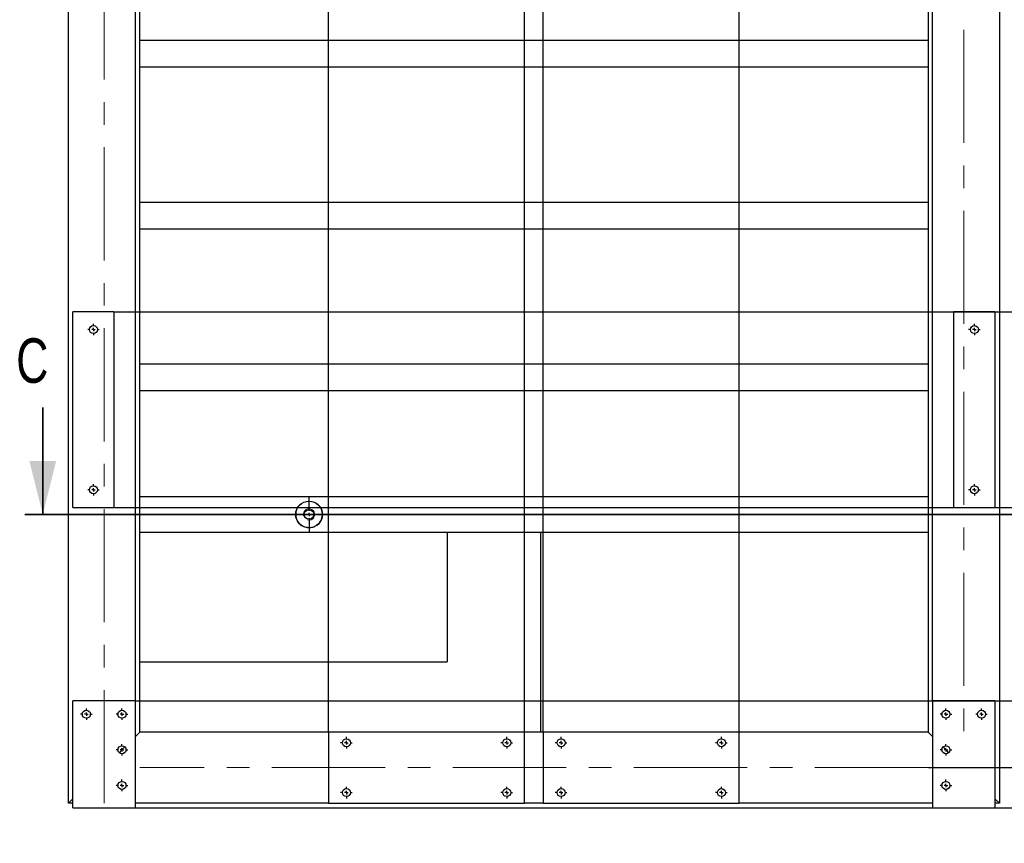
# Model space of a CAD drawing. Header units: millimetres. Extents: x 5 to 589, y 5 to 415.
# Tile 9 of 18: x 245 to 355, y 76 to 168. Entities that reach past the tile are written whole.
import ezdxf

# ---------------------------------------------------------------- set-up
doc = ezdxf.new("R2010")
doc.units = ezdxf.units.MM
doc.header["$PDSIZE"] = -1
doc.linetypes.add('CENTERX2', pattern=[20.32, 12.7, -2.54, 2.54, -2.54])
doc.layers.add('COTES', color=1, linetype='Continuous')
doc.layers.add('TRAIT-MIXTES', color=3, linetype='CENTERX2')
doc.layers.add('TRAIT-FORT', color=4, linetype='Continuous', lineweight=25)
doc.styles.add('SLDTEXTSTYLE0', font='TXT', dxfattribs={"width": 0.75})
doc.dimstyles.new('SLDDIMSTYLE2', dxfattribs={"dimtxt": 3, "dimasz": 2, "dimexe": 0, "dimexo": 0.0625, "dimgap": 0.75, "dimtad": 1, "dimdec": 0, "dimlfac": 10, "dimrnd": 1e-09, "dimzin": 12, "dimdsep": 46, "dimtxsty": 'SLDTEXTSTYLE0', "dimsah": 1, "dimcen": 0.09, "dimadec": 0, "dimazin": 3, "dimtfac": 1, "dimtdec": 0, "dimtofl": 0, "dimtmove": 0, "dimatfit": 3, "dimfxl": 1, "dimfrac": 2, "dimtolj": 1, "dimtzin": 12, "dimarcsym": 0})
doc.dimstyles.new('SLDDIMSTYLE7', dxfattribs={"dimtxt": 3, "dimasz": 2, "dimexe": 0, "dimexo": 0.0625, "dimgap": 0.75, "dimtad": 1, "dimdec": 0, "dimlfac": 10, "dimrnd": 1e-09, "dimzin": 12, "dimdsep": 46, "dimtxsty": 'SLDTEXTSTYLE0', "dimsah": 1, "dimcen": 0.09, "dimadec": 0, "dimazin": 3, "dimtfac": 1, "dimtdec": 0, "dimtmove": 0, "dimatfit": 0, "dimfxl": 1, "dimfrac": 2, "dimtolj": 1, "dimtzin": 12, "dimarcsym": 0})

# ---------------------------------------------------------------- blocks, each defined once
blk = doc.blocks.new('_D_83')
at = {"layer": 'COTES', "color": 0, "lineweight": -2, "transparency": 16777216}
for p, q in [((360.66, 86.18), (360.66, 88.18)), ((346.82, 84.18), (360.66, 84.18)), ((360.66, 84.18), (360.66, 79.68)), ((354.32, 79.68), (360.66, 79.68)), ((360.66, 77.68), (360.66, 75.68))]:
    blk.add_line(p, q, dxfattribs=at)
at = {"layer": 'COTES', "color": 0, "transparency": 16777216}
for points in [[(360.33, 86.18), (360.99, 86.18), (360.66, 84.18)], [(360.33, 77.68), (360.99, 77.68), (360.66, 79.68)]]:
    blk.add_solid(points, dxfattribs=at)
at = {"layer": 'Defpoints', "color": 0, "transparency": 16777216}
for p in [(346.76, 84.18), (354.26, 79.68), (360.66, 79.68)]:
    blk.add_point(p, dxfattribs=at)
at = {"layer": 'COTES', "color": 0, "transparency": 16777216, "insert": (356.91, 81.93), "char_height": 3, "attachment_point": 2, "rotation": 90, "style": 'SLDTEXTSTYLE0'}
blk.add_mtext('\\A1;45', dxfattribs=at)
blk = doc.blocks.new('_D_86')
at = {"layer": 'COTES', "color": 0, "lineweight": -2, "transparency": 16777216}
for p, q in [((257.76, 91.75), (257.76, 372.7)), ((259.76, 372.7), (277.46, 372.7)), ((279.46, 88.25), (279.46, 372.7))]:
    blk.add_line(p, q, dxfattribs=at)
at = {"layer": 'COTES', "color": 0, "transparency": 16777216}
for points in [[(259.76, 373.03), (259.76, 372.36), (257.76, 372.7)], [(277.46, 373.03), (277.46, 372.36), (279.46, 372.7)]]:
    blk.add_solid(points, dxfattribs=at)
at = {"layer": 'Defpoints', "color": 0, "transparency": 16777216}
for p in [(279.46, 372.7), (257.76, 91.68), (279.46, 88.18)]:
    blk.add_point(p, dxfattribs=at)
at = {"layer": 'COTES', "color": 0, "transparency": 16777216, "insert": (268.61, 376.45), "char_height": 3, "attachment_point": 2, "style": 'SLDTEXTSTYLE0'}
blk.add_mtext('\\A1;217', dxfattribs=at)
blk = doc.blocks.new('_D_87')
at = {"layer": 'COTES', "color": 0, "lineweight": -2, "transparency": 16777216}
for p, q in [((279.46, 88.25), (279.46, 372.7)), ((281.46, 372.7), (299.46, 372.7)), ((301.46, 88.25), (301.46, 372.7))]:
    blk.add_line(p, q, dxfattribs=at)
at = {"layer": 'COTES', "color": 0, "transparency": 16777216}
for points in [[(281.46, 373.03), (281.46, 372.36), (279.46, 372.7)], [(299.46, 373.03), (299.46, 372.36), (301.46, 372.7)]]:
    blk.add_solid(points, dxfattribs=at)
at = {"layer": 'Defpoints', "color": 0, "transparency": 16777216}
for p in [(301.46, 372.7), (279.46, 88.18), (301.46, 88.18)]:
    blk.add_point(p, dxfattribs=at)
at = {"layer": 'COTES', "color": 0, "transparency": 16777216, "insert": (290.46, 376.45), "char_height": 3, "attachment_point": 2, "style": 'SLDTEXTSTYLE0'}
blk.add_mtext('\\A1;220', dxfattribs=at)
blk = doc.blocks.new('_D_88')
at = {"layer": 'COTES', "color": 0, "lineweight": -2, "transparency": 16777216}
for p, q in [((303.56, 88.25), (303.56, 372.7)), ((305.56, 372.7), (323.56, 372.7)), ((325.56, 88.25), (325.56, 372.7))]:
    blk.add_line(p, q, dxfattribs=at)
at = {"layer": 'COTES', "color": 0, "transparency": 16777216}
for points in [[(305.56, 373.03), (305.56, 372.36), (303.56, 372.7)], [(323.56, 373.03), (323.56, 372.36), (325.56, 372.7)]]:
    blk.add_solid(points, dxfattribs=at)
at = {"layer": 'Defpoints', "color": 0, "transparency": 16777216}
for p in [(325.56, 372.7), (303.56, 88.18), (325.56, 88.18)]:
    blk.add_point(p, dxfattribs=at)
at = {"layer": 'COTES', "color": 0, "transparency": 16777216, "insert": (314.56, 376.45), "char_height": 3, "attachment_point": 2, "style": 'SLDTEXTSTYLE0'}
blk.add_mtext('\\A1;220', dxfattribs=at)
blk = doc.blocks.new('_D_89')
at = {"layer": 'COTES', "color": 0, "lineweight": -2, "transparency": 16777216}
for p, q in [((325.56, 88.25), (325.56, 372.7)), ((345.26, 372.7), (327.56, 372.7)), ((347.26, 91.75), (347.26, 372.7))]:
    blk.add_line(p, q, dxfattribs=at)
at = {"layer": 'COTES', "color": 0, "transparency": 16777216}
for points in [[(327.56, 373.03), (327.56, 372.36), (325.56, 372.7)], [(345.26, 373.03), (345.26, 372.36), (347.26, 372.7)]]:
    blk.add_solid(points, dxfattribs=at)
at = {"layer": 'Defpoints', "color": 0, "transparency": 16777216}
for p in [(325.56, 372.7), (347.26, 91.68), (325.56, 88.18)]:
    blk.add_point(p, dxfattribs=at)
at = {"layer": 'COTES', "color": 0, "transparency": 16777216, "insert": (336.41, 376.45), "char_height": 3, "attachment_point": 2, "style": 'SLDTEXTSTYLE0'}
blk.add_mtext('\\A1;217', dxfattribs=at)
blk = doc.blocks.new('_D_97')
at = {"layer": 'COTES', "color": 0, "lineweight": -2, "transparency": 16777216}
for p, q in [((257.82, 91.68), (366.63, 91.68)), ((366.63, 81.68), (366.63, 89.68)), ((257.82, 79.68), (366.63, 79.68))]:
    blk.add_line(p, q, dxfattribs=at)
at = {"layer": 'COTES', "color": 0, "transparency": 16777216}
for points in [[(366.29, 89.68), (366.96, 89.68), (366.63, 91.68)], [(366.29, 81.68), (366.96, 81.68), (366.63, 79.68)]]:
    blk.add_solid(points, dxfattribs=at)
at = {"layer": 'Defpoints', "color": 0, "transparency": 16777216}
for p in [(257.76, 91.68), (366.63, 91.68), (257.76, 79.68)]:
    blk.add_point(p, dxfattribs=at)
at = {"layer": 'COTES', "color": 0, "transparency": 16777216, "insert": (362.88, 85.68), "char_height": 3, "attachment_point": 2, "rotation": 90, "style": 'SLDTEXTSTYLE0'}
blk.add_mtext('\\A1;120', dxfattribs=at)
blk = doc.blocks.new('_D_98')
at = {"layer": 'COTES', "color": 0, "lineweight": -2, "transparency": 16777216}
for p, q in [((255.42, 135.38), (366.63, 135.38)), ((366.63, 133.38), (366.63, 115.38)), ((255.42, 113.38), (366.63, 113.38))]:
    blk.add_line(p, q, dxfattribs=at)
at = {"layer": 'COTES', "color": 0, "transparency": 16777216}
for points in [[(366.29, 133.38), (366.96, 133.38), (366.63, 135.38)], [(366.29, 115.38), (366.96, 115.38), (366.63, 113.38)]]:
    blk.add_solid(points, dxfattribs=at)
at = {"layer": 'Defpoints', "color": 0, "transparency": 16777216}
for p in [(255.36, 135.38), (255.36, 113.38), (366.63, 113.38)]:
    blk.add_point(p, dxfattribs=at)
at = {"layer": 'COTES', "color": 0, "transparency": 16777216, "insert": (362.88, 124.38), "char_height": 3, "attachment_point": 2, "rotation": 90, "style": 'SLDTEXTSTYLE0'}
blk.add_mtext('\\A1;220', dxfattribs=at)
blk = doc.blocks.new('_D_99')
at = {"layer": 'COTES', "color": 0, "lineweight": -2, "transparency": 16777216}
for p, q in [((354.32, 113.38), (366.63, 113.38)), ((366.63, 111.38), (366.63, 93.68)), ((354.32, 91.68), (366.63, 91.68))]:
    blk.add_line(p, q, dxfattribs=at)
at = {"layer": 'COTES', "color": 0, "transparency": 16777216}
for points in [[(366.29, 111.38), (366.96, 111.38), (366.63, 113.38)], [(366.29, 93.68), (366.96, 93.68), (366.63, 91.68)]]:
    blk.add_solid(points, dxfattribs=at)
at = {"layer": 'Defpoints', "color": 0, "transparency": 16777216}
for p in [(354.26, 113.38), (354.26, 91.68), (366.63, 91.68)]:
    blk.add_point(p, dxfattribs=at)
at = {"layer": 'COTES', "color": 0, "transparency": 16777216, "insert": (362.88, 102.53), "char_height": 3, "attachment_point": 2, "rotation": 90, "style": 'SLDTEXTSTYLE0'}
blk.add_mtext('\\A1;217', dxfattribs=at)
blk = doc.blocks.new('SW_CENTERMARKSYMBOL_28')
at = {"layer": 'TRAIT-MIXTES', "color": 0}
for p, q in [((-0.4, 0), (-0.65, 0)), ((0, 0), (-0.2, 0)), ((0, 0.4), (0, 0.65)), ((0, 0), (0, 0.2)), ((0, 0), (0, -0.2)), ((0, 0), (0.2, 0)), ((0.4, 0), (0.65, 0)), ((0, -0.4), (0, -0.65))]:
    blk.add_line(p, q, dxfattribs=at)
blk = doc.blocks.new('SW_CENTERMARKSYMBOL_29')
at = {"layer": 'TRAIT-MIXTES', "color": 0}
for p, q in [((-0.4, 0), (-0.65, 0)), ((0, 0), (-0.2, 0)), ((0, 0.4), (0, 0.65)), ((0, 0), (0, 0.2)), ((0, 0), (0, -0.2)), ((0, 0), (0.2, 0)), ((0.4, 0), (0.65, 0)), ((0, -0.4), (0, -0.65))]:
    blk.add_line(p, q, dxfattribs=at)
blk = doc.blocks.new('SW_CENTERMARKSYMBOL_30')
at = {"layer": 'TRAIT-MIXTES', "color": 0}
for p, q in [((-0.4, 0), (-0.65, 0)), ((0, 0), (-0.2, 0)), ((0, 0.4), (0, 0.65)), ((0, 0), (0, 0.2)), ((0, 0), (0, -0.2)), ((0, 0), (0.2, 0)), ((0.4, 0), (0.65, 0)), ((0, -0.4), (0, -0.65))]:
    blk.add_line(p, q, dxfattribs=at)
blk = doc.blocks.new('SW_CENTERMARKSYMBOL_31')
at = {"layer": 'TRAIT-MIXTES', "color": 0}
for p, q in [((-0.4, 0), (-0.65, 0)), ((0, 0), (-0.2, 0)), ((0, 0.4), (0, 0.65)), ((0, 0), (0, 0.2)), ((0, 0), (0, -0.2)), ((0, 0), (0.2, 0)), ((0.4, 0), (0.65, 0)), ((0, -0.4), (0, -0.65))]:
    blk.add_line(p, q, dxfattribs=at)
blk = doc.blocks.new('SW_CENTERMARKSYMBOL_32')
at = {"layer": 'TRAIT-MIXTES', "color": 0}
for p, q in [((-0.4, 0), (-0.65, 0)), ((0, 0), (-0.2, 0)), ((0, 0.4), (0, 0.65)), ((0, 0), (0, 0.2)), ((0, 0), (0, -0.2)), ((0, 0), (0.2, 0)), ((0.4, 0), (0.65, 0)), ((0, -0.4), (0, -0.65))]:
    blk.add_line(p, q, dxfattribs=at)
blk = doc.blocks.new('SW_CENTERMARKSYMBOL_33')
at = {"layer": 'TRAIT-MIXTES', "color": 0}
for p, q in [((-0.4, 0), (-0.65, 0)), ((0, 0), (-0.2, 0)), ((0, 0.4), (0, 0.65)), ((0, 0), (0, 0.2)), ((0, 0), (0, -0.2)), ((0, 0), (0.2, 0)), ((0.4, 0), (0.65, 0)), ((0, -0.4), (0, -0.65))]:
    blk.add_line(p, q, dxfattribs=at)
blk = doc.blocks.new('SW_CENTERMARKSYMBOL_34')
at = {"layer": 'TRAIT-MIXTES', "color": 0}
for p, q in [((-0.4, 0), (-0.65, 0)), ((0, 0), (-0.2, 0)), ((0, 0.4), (0, 0.65)), ((0, 0), (0, 0.2)), ((0, 0), (0, -0.2)), ((0, 0), (0.2, 0)), ((0.4, 0), (0.65, 0)), ((0, -0.4), (0, -0.65))]:
    blk.add_line(p, q, dxfattribs=at)
blk = doc.blocks.new('SW_CENTERMARKSYMBOL_35')
at = {"layer": 'TRAIT-MIXTES', "color": 0}
for p, q in [((-0.4, 0), (-0.65, 0)), ((0, 0), (-0.2, 0)), ((0, 0.4), (0, 0.65)), ((0, 0), (0, 0.2)), ((0, 0), (0, -0.2)), ((0, 0), (0.2, 0)), ((0.4, 0), (0.65, 0)), ((0, -0.4), (0, -0.65))]:
    blk.add_line(p, q, dxfattribs=at)
blk = doc.blocks.new('SW_CENTERMARKSYMBOL_40')
at = {"layer": 'TRAIT-MIXTES', "color": 0}
for p, q in [((0, 0.4), (0, 1.95)), ((-0.4, 0), (-1.95, 0)), ((0, 0), (-0.2, 0)), ((0, 0), (0, 0.2)), ((0, 0), (0, -0.2)), ((0, 0), (0.2, 0)), ((0.4, 0), (1.95, 0)), ((0, -0.4), (0, -1.95))]:
    blk.add_line(p, q, dxfattribs=at)
blk = doc.blocks.new('SW_CENTERMARKSYMBOL_44')
at = {"layer": 'TRAIT-MIXTES', "color": 0}
for p, q in [((-0.4, 0), (-0.65, 0)), ((0, 0), (-0.2, 0)), ((0, 0.4), (0, 0.65)), ((0, 0), (0, 0.2)), ((0, 0), (0, -0.2)), ((0, 0), (0.2, 0)), ((0.4, 0), (0.65, 0)), ((0, -0.4), (0, -0.65))]:
    blk.add_line(p, q, dxfattribs=at)
blk = doc.blocks.new('SW_CENTERMARKSYMBOL_45')
at = {"layer": 'TRAIT-MIXTES', "color": 0}
for p, q in [((-0.4, 0), (-0.65, 0)), ((0, 0), (-0.2, 0)), ((0, 0.4), (0, 0.65)), ((0, 0), (0, 0.2)), ((0, 0), (0, -0.2)), ((0, 0), (0.2, 0)), ((0.4, 0), (0.65, 0)), ((0, -0.4), (0, -0.65))]:
    blk.add_line(p, q, dxfattribs=at)
blk = doc.blocks.new('SW_CENTERMARKSYMBOL_46')
at = {"layer": 'TRAIT-MIXTES', "color": 0}
for p, q in [((-0.4, 0), (-0.65, 0)), ((0, 0), (-0.2, 0)), ((0, 0.4), (0, 0.65)), ((0, 0), (0, 0.2)), ((0, 0), (0, -0.2)), ((0, 0), (0.2, 0)), ((0.4, 0), (0.65, 0)), ((0, -0.4), (0, -0.65))]:
    blk.add_line(p, q, dxfattribs=at)
blk = doc.blocks.new('SW_CENTERMARKSYMBOL_47')
at = {"layer": 'TRAIT-MIXTES', "color": 0}
for p, q in [((-0.4, 0), (-0.65, 0)), ((0, 0), (-0.2, 0)), ((0, 0.4), (0, 0.65)), ((0, 0), (0, 0.2)), ((0, 0), (0, -0.2)), ((0, 0), (0.2, 0)), ((0.4, 0), (0.65, 0)), ((0, -0.4), (0, -0.65))]:
    blk.add_line(p, q, dxfattribs=at)
blk = doc.blocks.new('SW_CENTERMARKSYMBOL_64')
at = {"layer": 'TRAIT-MIXTES', "color": 0}
for p, q in [((-0.4, 0), (-0.65, 0)), ((0, 0), (-0.2, 0)), ((0, 0.4), (0, 0.65)), ((0, 0), (0, 0.2)), ((0, 0), (0, -0.2)), ((0, 0), (0.2, 0)), ((0.4, 0), (0.65, 0)), ((0, -0.4), (0, -0.65))]:
    blk.add_line(p, q, dxfattribs=at)
blk = doc.blocks.new('SW_CENTERMARKSYMBOL_65')
at = {"layer": 'TRAIT-MIXTES', "color": 0}
for p, q in [((-0.4, 0), (-0.65, 0)), ((0, 0), (-0.2, 0)), ((0, 0.4), (0, 0.65)), ((0, 0), (0, 0.2)), ((0, 0), (0, -0.2)), ((0, 0), (0.2, 0)), ((0.4, 0), (0.65, 0)), ((0, -0.4), (0, -0.65))]:
    blk.add_line(p, q, dxfattribs=at)
blk = doc.blocks.new('SW_CENTERMARKSYMBOL_68')
at = {"layer": 'TRAIT-MIXTES', "color": 0}
for p, q in [((-0.4, 0), (-0.65, 0)), ((0, 0), (-0.2, 0)), ((0, 0.4), (0, 0.65)), ((0, 0), (0, 0.2)), ((0, 0), (0, -0.2)), ((0, 0), (0.2, 0)), ((0.4, 0), (0.65, 0)), ((0, -0.4), (0, -0.65))]:
    blk.add_line(p, q, dxfattribs=at)
blk = doc.blocks.new('SW_CENTERMARKSYMBOL_69')
at = {"layer": 'TRAIT-MIXTES', "color": 0}
for p, q in [((-0.4, 0), (-0.65, 0)), ((0, 0), (-0.2, 0)), ((0, 0.4), (0, 0.65)), ((0, 0), (0, 0.2)), ((0, 0), (0, -0.2)), ((0, 0), (0.2, 0)), ((0.4, 0), (0.65, 0)), ((0, -0.4), (0, -0.65))]:
    blk.add_line(p, q, dxfattribs=at)
blk = doc.blocks.new('SW_CENTERMARKSYMBOL_70')
at = {"layer": 'TRAIT-MIXTES', "color": 0}
for p, q in [((-0.4, 0), (-0.65, 0)), ((0, 0), (-0.2, 0)), ((0, 0.4), (0, 0.65)), ((0, 0), (0, 0.2)), ((0, 0), (0, -0.2)), ((0, 0), (0.2, 0)), ((0.4, 0), (0.65, 0)), ((0, -0.4), (0, -0.65))]:
    blk.add_line(p, q, dxfattribs=at)
blk = doc.blocks.new('SW_CENTERMARKSYMBOL_71')
at = {"layer": 'TRAIT-MIXTES', "color": 0}
for p, q in [((-0.4, 0), (-0.65, 0)), ((0, 0), (-0.2, 0)), ((0, 0.4), (0, 0.65)), ((0, 0), (0, 0.2)), ((0, 0), (0, -0.2)), ((0, 0), (0.2, 0)), ((0.4, 0), (0.65, 0)), ((0, -0.4), (0, -0.65))]:
    blk.add_line(p, q, dxfattribs=at)
blk = doc.blocks.new('SW_CENTERMARKSYMBOL_84')
at = {"layer": 'TRAIT-MIXTES', "color": 0}
for p, q in [((-0.4, 0), (-0.65, 0)), ((0, 0), (-0.2, 0)), ((0, 0.4), (0, 0.65)), ((0, 0), (0, 0.2)), ((0, 0), (0, -0.2)), ((0, 0), (0.2, 0)), ((0.4, 0), (0.65, 0)), ((0, -0.4), (0, -0.65))]:
    blk.add_line(p, q, dxfattribs=at)
blk = doc.blocks.new('SW_CENTERMARKSYMBOL_85')
at = {"layer": 'TRAIT-MIXTES', "color": 0}
for p, q in [((-0.4, 0), (-0.65, 0)), ((0, 0), (-0.2, 0)), ((0, 0.4), (0, 0.65)), ((0, 0), (0, 0.2)), ((0, 0), (0, -0.2)), ((0, 0), (0.2, 0)), ((0.4, 0), (0.65, 0)), ((0, -0.4), (0, -0.65))]:
    blk.add_line(p, q, dxfattribs=at)

msp = doc.modelspace()

# ---------------------------------------------------------------- linework, layer by layer
at = {"lineweight": 35}
for p, q in [((247.37, 124.61), (247.37, 112.61)), ((361.05, 112.61), (245.37, 112.61))]:
    msp.add_line(p, q, dxfattribs=at)
at = {"lineweight": 18}
msp.add_arc((277.26, 112.61), 0.635, 255, 195, dxfattribs=at)
at = {"lineweight": 35}
msp.add_solid([(247.37, 112.61), (248.87, 118.61), (245.87, 118.61)], dxfattribs=at)
at = {"layer": 'TRAIT-FORT', "lineweight": 25}
for p, q in [((250.26, 80.18), (250.26, 367.18)), ((354.76, 367.18), (354.76, 80.18)), ((258.26, 114.56), (258.26, 217.68)), ((346.76, 217.68), (346.76, 114.56)), ((258.26, 165.86), (346.76, 165.86)), ((258.26, 162.86), (346.76, 162.86)), ((258.26, 147.69), (346.76, 147.69)), ((258.26, 144.69), (346.76, 144.69)), ((255.36, 135.38), (250.76, 135.38)), ((250.76, 113.38), (250.76, 135.38)), ((255.36, 135.38), (255.36, 113.38)), ((349.66, 113.38), (349.66, 135.38)), ((354.26, 135.38), (349.66, 135.38)), ((354.26, 135.38), (354.26, 113.38)), ((258.26, 129.53), (346.76, 129.53)), ((258.26, 126.53), (346.76, 126.53)), ((346.76, 114.58), (258.26, 114.58)), ((258.26, 113.78), (258.26, 114.56)), ((346.76, 114.56), (346.76, 113.78)), ((250.76, 113.38), (255.36, 113.38)), ((258.26, 111.38), (258.26, 113.78)), ((276.32, 113.78), (276.43, 113.85)), ((346.76, 113.78), (346.76, 111.38)), ((349.66, 113.38), (354.26, 113.38)), ((258.26, 110.61), (258.26, 111.38)), ((258.26, 88.18), (258.26, 110.61)), ((346.76, 110.58), (258.26, 110.58)), ((292.76, 110.58), (292.76, 96.08)), ((303.26, 110.58), (303.26, 88.18)), ((346.76, 111.38), (346.76, 110.61)), ((346.76, 110.61), (346.76, 88.18)), ((258.26, 96.08), (292.76, 96.08)), ((257.76, 91.68), (250.76, 91.68)), ((250.76, 79.68), (250.76, 91.68)), ((257.76, 79.68), (257.76, 91.68)), ((347.26, 91.68), (347.26, 79.68)), ((354.26, 91.68), (347.26, 91.68)), ((354.26, 91.68), (354.26, 79.68)), ((257.76, 87.68), (258.26, 88.18)), ((258.26, 88.18), (257.76, 87.68)), ((279.46, 88.18), (258.26, 88.18)), ((301.46, 88.18), (279.46, 88.18)), ((279.46, 88.18), (279.46, 80.18)), ((301.46, 80.18), (301.46, 88.18)), ((303.56, 88.18), (301.46, 88.18)), ((325.56, 88.18), (303.56, 88.18)), ((303.56, 88.18), (303.56, 80.18)), ((325.56, 80.18), (325.56, 88.18)), ((346.76, 88.18), (325.56, 88.18)), ((346.76, 88.18), (347.26, 87.68)), ((347.26, 87.68), (346.76, 88.18)), ((255.94, 85.86), (256.58, 86.5)), ((348.44, 86.5), (349.08, 85.86)), ((250.26, 80.18), (250.76, 80.68)), ((250.76, 80.68), (250.26, 80.18)), ((250.76, 80.18), (250.26, 80.18)), ((250.76, 79.68), (257.76, 79.68)), ((279.46, 80.18), (257.76, 80.18)), ((279.46, 80.18), (301.46, 80.18)), ((303.56, 80.18), (301.46, 80.18)), ((303.56, 80.18), (325.56, 80.18)), ((347.26, 80.18), (325.56, 80.18)), ((347.26, 79.68), (354.26, 79.68)), ((354.26, 80.68), (354.76, 80.18)), ((354.76, 80.18), (354.26, 80.68)), ((354.76, 80.18), (354.26, 80.18))]:
    msp.add_line(p, q, dxfattribs=at)
for centre, radius in [((253.06, 133.38), 0.45), ((351.96, 133.38), 0.45), ((253.06, 115.38), 0.45), ((351.96, 115.38), 0.45), ((277.26, 112.61), 1.5), ((277.26, 112.61), 0.536), ((252.26, 90.18), 0.45), ((256.26, 90.18), 0.45), ((348.76, 90.18), 0.45), ((352.76, 90.18), 0.45), ((281.46, 86.98), 0.45), ((299.46, 86.98), 0.45), ((305.56, 86.98), 0.45), ((323.56, 86.98), 0.45), ((256.26, 86.18), 0.45), ((348.76, 86.18), 0.45), ((256.26, 82.18), 0.45), ((281.46, 81.38), 0.45), ((299.46, 81.38), 0.45), ((305.56, 81.38), 0.45), ((323.56, 81.38), 0.45), ((348.76, 82.18), 0.45)]:
    msp.add_circle(centre, radius, dxfattribs=at)
for start, end in [(128.7478, 235.0939), (304.9061, 51.2522)]:
    msp.add_arc((277.26, 112.61), 1.5, start, end, dxfattribs=at)
for points, knots in [([(277.83, 114), (277.84, 114), (277.91, 113.97), (278.04, 113.9), (278.15, 113.82), (278.2, 113.78)], [0, 0, 0, 0, 0.008765, 0.555527, 1, 1, 1, 1]), ([(277.16, 111.12), (277.12, 111.12), (277, 111.13), (276.81, 111.18), (276.59, 111.26), (276.47, 111.34), (276.41, 111.38)], [0, 0, 0, 0, 0.140708, 0.447297, 0.72374, 1, 1, 1, 1]), ([(278.12, 111.38), (278.01, 111.31), (277.82, 111.2), (277.53, 111.13), (277.36, 111.11), (277.28, 111.11), (277.27, 111.11)], [0, 0, 0, 0, 0.446782, 0.714113, 0.981342, 1, 1, 1, 1])]:
    msp.add_open_spline(points, degree=3, knots=knots, dxfattribs=at)
at = {"layer": 'TRAIT-MIXTES', "lineweight": 18}
for p, q in [((254.26, 80.18), (254.26, 370.23)), ((350.76, 370.23), (350.76, 88.18)), ((346.76, 84.18), (258.26, 84.18))]:
    msp.add_line(p, q, dxfattribs=at)

# ---------------------------------------------------------------- block references
at = {"layer": 'TRAIT-MIXTES'}
for name, p in [('SW_CENTERMARKSYMBOL_65', (253.06, 133.38)), ('SW_CENTERMARKSYMBOL_85', (351.96, 133.38)), ('SW_CENTERMARKSYMBOL_64', (253.06, 115.38)), ('SW_CENTERMARKSYMBOL_84', (351.96, 115.38)), ('SW_CENTERMARKSYMBOL_40', (277.26, 112.61)), ('SW_CENTERMARKSYMBOL_71', (252.26, 90.18)), ('SW_CENTERMARKSYMBOL_70', (256.26, 90.18)), ('SW_CENTERMARKSYMBOL_47', (348.76, 90.18)), ('SW_CENTERMARKSYMBOL_46', (352.76, 90.18)), ('SW_CENTERMARKSYMBOL_34', (281.46, 86.98)), ('SW_CENTERMARKSYMBOL_33', (299.46, 86.98)), ('SW_CENTERMARKSYMBOL_30', (305.56, 86.98)), ('SW_CENTERMARKSYMBOL_29', (323.56, 86.98)), ('SW_CENTERMARKSYMBOL_68', (256.26, 86.18)), ('SW_CENTERMARKSYMBOL_44', (348.76, 86.18)), ('SW_CENTERMARKSYMBOL_69', (256.26, 82.18)), ('SW_CENTERMARKSYMBOL_35', (281.46, 81.38)), ('SW_CENTERMARKSYMBOL_32', (299.46, 81.38)), ('SW_CENTERMARKSYMBOL_31', (305.56, 81.38)), ('SW_CENTERMARKSYMBOL_28', (323.56, 81.38)), ('SW_CENTERMARKSYMBOL_45', (348.76, 82.18))]:
    msp.add_blockref(name, p, dxfattribs=at)

# ---------------------------------------------------------------- texts
at = {"insert": (244.38, 132.39), "char_height": 5, "attachment_point": 1, "style": 'SLDTEXTSTYLE0'}
msp.add_mtext('C', dxfattribs=at)

# ---------------------------------------------------------------- dimensions: what is measured, and where the dimension line sits
at = {"layer": 'COTES'}
for base, p1, p2, picture, middle in [((279.46, 372.7), (257.76, 91.68), (279.46, 88.18), '_D_86', (268.61, 372.7)), ((325.56, 372.7), (347.26, 91.68), (325.56, 88.18), '_D_89', (336.41, 372.7))]:
    dim = msp.add_linear_dim(base=base, p1=p1, p2=p2, dimstyle='SLDDIMSTYLE2', dxfattribs=at)
    dim.commit()
    dim.dimension.update_dxf_attribs({"geometry": picture, "text_midpoint": middle, "dimtype": 160})
for base, p1, p2, angle, dimstyle, picture, middle in [((301.46, 372.7), (279.46, 88.18), (301.46, 88.18), 0, 'SLDDIMSTYLE2', '_D_87', (290.46, 372.7)), ((325.56, 372.7), (303.56, 88.18), (325.56, 88.18), 0, 'SLDDIMSTYLE2', '_D_88', (314.56, 372.7)), ((366.63, 113.38), (255.36, 135.38), (255.36, 113.38), 90, 'SLDDIMSTYLE2', '_D_98', (366.63, 124.38)), ((366.63, 91.68), (354.26, 113.38), (354.26, 91.68), 90, 'SLDDIMSTYLE2', '_D_99', (366.63, 102.53)), ((366.63, 91.68), (257.76, 79.68), (257.76, 91.68), 90, 'SLDDIMSTYLE7', '_D_97', (366.63, 85.68)), ((360.66, 79.68), (346.76, 84.18), (354.26, 79.68), 90, 'SLDDIMSTYLE7', '_D_83', (360.66, 81.93))]:
    dim = msp.add_linear_dim(base=base, p1=p1, p2=p2, angle=angle, dimstyle=dimstyle, dxfattribs=at)
    dim.commit()
    dim.dimension.update_dxf_attribs({"geometry": picture, "text_midpoint": middle, "dimtype": 160})

doc.saveas('drawing.dxf')
